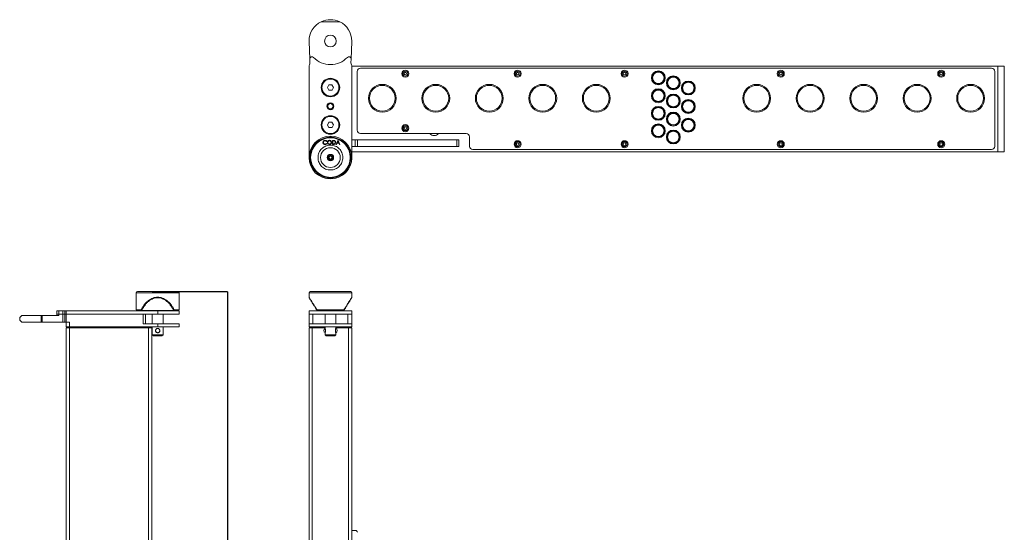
# Model space of a CAD drawing. Header units: inches. Extents: x 497 to 2274, y 202 to 1336.
# Tile 2 of 6: x 497 to 1418, y 857 to 1336. Entities that reach past the tile are written whole.
import ezdxf

# ---------------------------------------------------------------- set-up
doc = ezdxf.new("R2010")
doc.units = ezdxf.units.IN
doc.header["$MEASUREMENT"] = 0
doc.header["$PDSIZE"] = -1
doc.dimstyles.get("Standard").update_dxf_attribs({"dimtxt": 0.18, "dimasz": 0.18, "dimexe": 0.18, "dimexo": 0.0625, "dimgap": 0.09, "dimtad": 0, "dimtih": 1, "dimtoh": 1, "dimdec": 4, "dimzin": 0, "dimdsep": 46, "dimtxsty": 'Standard', "dimcen": 0.09, "dimadec": 0, "dimazin": 0, "dimtfac": 1, "dimtdec": 4, "dimtofl": 0, "dimtmove": 0, "dimatfit": 3, "dimfxl": 0, "dimtolj": 1, "dimtzin": 0, "dimarcsym": 0})

# ---------------------------------------------------------------- blocks, each defined once
blk = doc.blocks.new('*D3')
at = {"color": 0, "lineweight": -2}
for p, q in [((621.27, 1081.82), (691.7, 1081.82)), ((691.66, 1081.69), (691.66, 407.95)), ((635.19, 407.82), (691.7, 407.82))]:
    blk.add_line(p, q, dxfattribs=at)
at = {"color": 0}
for points in [[(691.64, 1081.69), (691.68, 1081.69), (691.66, 1081.82)], [(691.64, 407.95), (691.68, 407.95), (691.66, 407.82)]]:
    blk.add_solid(points, dxfattribs=at)
at = {"layer": 'Defpoints', "color": 0}
for p in [(621.23, 1081.82), (635.15, 407.82), (691.66, 407.82)]:
    blk.add_point(p, dxfattribs=at)
at = {"color": 0, "insert": (686.6, 744.82), "char_height": 10, "attachment_point": 5, "rotation": 90}
blk.add_mtext('\\A1;674.0', dxfattribs=at)

msp = doc.modelspace()

# ---------------------------------------------------------------- linework, layer by layer
at = {"linetype": 'Continuous', "lineweight": 15}
for p, q in [((779.11, 1334.22), (796.55, 1334.22)), ((767.83, 1315.35), (767.83, 1316.22)), ((767.85, 1315.35), (767.83, 1315.35)), ((767.85, 1315.35), (768.53, 1299.49)), ((807.12, 1299.49), (807.81, 1315.35)), ((807.83, 1315.35), (807.81, 1315.35)), ((807.83, 1316.22), (807.83, 1315.35)), ((768.53, 1299.49), (768.69, 1295.85)), ((806.96, 1295.85), (807.12, 1299.49)), ((767.83, 1207.29), (767.83, 1292.91)), ((807.83, 1292.91), (807.83, 1207.22)), ((807.83, 1292.72), (1411.83, 1292.72)), ((815.83, 1290.72), (1405.83, 1290.72)), ((1411.83, 1212.72), (1411.83, 1292.72)), ((1411.83, 1292.72), (1417.83, 1292.72)), ((1417.83, 1212.72), (1417.83, 1292.72)), ((812.83, 1232.72), (812.83, 1287.72)), ((1408.83, 1287.72), (1408.83, 1217.72)), ((786.35, 1275.2), (784.94, 1272.67)), ((784.94, 1272.67), (786.43, 1270.2)), ((789.23, 1275.24), (786.35, 1275.2)), ((790.71, 1272.77), (789.23, 1275.24)), ((789.31, 1270.24), (790.71, 1272.77)), ((786.43, 1270.2), (789.31, 1270.24)), ((786.35, 1240.2), (784.94, 1237.67)), ((784.94, 1237.67), (786.43, 1235.2)), ((789.23, 1240.24), (786.35, 1240.2)), ((786.43, 1235.2), (789.31, 1235.24)), ((790.71, 1237.77), (789.23, 1240.24)), ((789.31, 1235.24), (790.71, 1237.77)), ((815.83, 1229.72), (914.83, 1229.72)), ((917.83, 1226.72), (917.83, 1217.72)), ((784.41, 1222.56), (784.12, 1222.34)), ((784.12, 1220.43), (784.41, 1220.21)), ((789.63, 1223.26), (790.39, 1223.26)), ((789.63, 1219.58), (789.63, 1223.26)), ((790.8, 1219.58), (789.63, 1219.58)), ((790.24, 1222.91), (789.98, 1222.9)), ((789.98, 1222.9), (789.98, 1219.93)), ((789.98, 1219.93), (790.41, 1219.93)), ((793.1, 1219.59), (794.84, 1223.27)), ((793.51, 1219.59), (793.1, 1219.59)), ((794.09, 1220.8), (793.51, 1219.59)), ((795.67, 1220.8), (794.09, 1220.8)), ((794.89, 1222.49), (794.25, 1221.16)), ((794.25, 1221.16), (795.51, 1221.16)), ((794.84, 1223.27), (794.93, 1223.27)), ((795.51, 1221.16), (794.89, 1222.49)), ((794.93, 1223.27), (796.65, 1219.59)), ((796.25, 1219.59), (795.67, 1220.8)), ((796.65, 1219.59), (796.25, 1219.59)), ((807.83, 1223.72), (811.1, 1223.72)), ((807.83, 1217.72), (811.1, 1217.72)), ((811.1, 1223.72), (811.1, 1217.72)), ((811.1, 1223.72), (813.07, 1223.72)), ((811.1, 1217.72), (813.07, 1217.72)), ((813.07, 1223.72), (813.07, 1217.72)), ((813.07, 1223.72), (906.13, 1223.72)), ((813.07, 1217.72), (906.13, 1217.72)), ((906.13, 1217.72), (906.13, 1223.72)), ((906.13, 1223.72), (907.83, 1223.72)), ((906.13, 1217.72), (907.83, 1217.72)), ((907.83, 1223.72), (907.83, 1217.72)), ((1411.83, 1212.72), (807.83, 1212.72)), ((1405.83, 1214.72), (920.83, 1214.72)), ((1411.83, 1212.72), (1417.83, 1212.72)), ((775.05, 1191.85), (775.21, 1191.73)), ((775.27, 1191.66), (775.05, 1191.85)), ((775.27, 1191.66), (775.22, 1191.74)), ((800.61, 1191.85), (800.39, 1191.66)), ((800.39, 1191.66), (800.44, 1191.74)), ((800.45, 1191.73), (800.61, 1191.85)), ((606.31, 1080.82), (606.31, 1064.82)), ((626.31, 1080.82), (606.31, 1080.82)), ((638.13, 1081.82), (607.81, 1081.82)), ((646.31, 1080.82), (626.31, 1080.82)), ((644.81, 1081.82), (638.13, 1081.82)), ((646.31, 1064.82), (646.31, 1080.82)), ((767.83, 1080.82), (767.83, 1076.6)), ((807.83, 1080.82), (767.83, 1080.82)), ((773.59, 1081.82), (769.33, 1081.82)), ((806.33, 1081.82), (773.59, 1081.82)), ((807.83, 1076.6), (807.83, 1080.82)), ((517.31, 1059.32), (499.31, 1059.32)), ((518.18, 1059.32), (517.31, 1059.32)), ((517.31, 1053.32), (517.31, 1059.32)), ((518.18, 1053.32), (518.18, 1059.32)), ((518.18, 1059.32), (534.04, 1059.32)), ((531.95, 1063.82), (531.95, 1060.82)), ((534.04, 1063.82), (531.95, 1063.82)), ((531.95, 1060.82), (531.95, 1059.32)), ((534.04, 1060.82), (531.95, 1060.82)), ((534.04, 1060.82), (534.04, 1063.82)), ((534.04, 1063.82), (537.68, 1063.82)), ((537.68, 1060.82), (534.04, 1060.82)), ((534.04, 1059.32), (534.04, 1060.82)), ((537.68, 1063.82), (537.68, 1060.82)), ((537.68, 1063.82), (539.5, 1063.82)), ((539.5, 1060.82), (537.68, 1060.82)), ((537.68, 1053.32), (537.68, 1060.82)), ((539.5, 1063.82), (539.5, 1060.82)), ((540.63, 1063.82), (539.5, 1063.82)), ((539.5, 1060.82), (540.63, 1060.82)), ((539.5, 1060.82), (539.5, 1053.32)), ((540.63, 1063.82), (540.63, 1060.82)), ((626.31, 1063.82), (540.63, 1063.82)), ((626.31, 1060.82), (540.63, 1060.82)), ((540.63, 1060.82), (540.63, 1053.32)), ((612.81, 1060.82), (540.63, 1060.82)), ((606.31, 1064.82), (610.75, 1064.82)), ((611.53, 1064.3), (611.19, 1064.12)), ((641.1, 1064.3), (611.53, 1064.3)), ((612.81, 1051.82), (612.81, 1060.82)), ((614.81, 1051.82), (614.81, 1060.82)), ((621.31, 1060.82), (621.31, 1051.82)), ((626.31, 1063.82), (626.31, 1060.82)), ((646.31, 1063.82), (626.31, 1063.82)), ((646.31, 1060.82), (626.31, 1060.82)), ((631.31, 1051.82), (631.31, 1060.82)), ((641.44, 1064.12), (641.1, 1064.3)), ((641.87, 1064.82), (646.31, 1064.82)), ((646.31, 1060.82), (646.31, 1063.82)), ((767.83, 1063.82), (767.83, 1060.82)), ((807.83, 1063.82), (767.83, 1063.82)), ((807.83, 1060.82), (767.83, 1060.82)), ((767.83, 1051.82), (767.83, 1060.82)), ((771.43, 1051.82), (771.43, 1060.82)), ((775.18, 1064.12), (775.04, 1064.3)), ((775.27, 1064.82), (800.39, 1064.82)), ((782.83, 1060.82), (782.83, 1051.82)), ((792.83, 1051.82), (792.83, 1060.82)), ((800.62, 1064.3), (800.48, 1064.12)), ((804.23, 1060.82), (804.23, 1051.82)), ((807.83, 1060.82), (807.83, 1063.82)), ((807.83, 1060.82), (807.83, 1051.82)), ((497.31, 1057.32), (497.31, 1055.32)), ((499.31, 1053.32), (517.31, 1053.32)), ((517.31, 1053.32), (518.18, 1053.32)), ((518.18, 1053.32), (537.68, 1053.32)), ((537.68, 1053.32), (539.5, 1053.32)), ((539.5, 1053.32), (540.63, 1053.32)), ((540.63, 1053.32), (543.81, 1053.32)), ((540.81, 1053.32), (540.81, 1048.82)), ((543.81, 1053.32), (543.81, 1048.82)), ((626.31, 1051.82), (612.81, 1051.82)), ((626.31, 1051.82), (626.31, 1048.82)), ((646.31, 1051.82), (626.31, 1051.82)), ((646.31, 1048.82), (646.31, 1051.82)), ((767.83, 1051.82), (767.83, 1048.82)), ((807.83, 1051.82), (767.83, 1051.82)), ((807.83, 1051.82), (807.83, 1048.82)), ((540.81, 1048.82), (543.81, 1048.82)), ((540.81, 441.82), (540.81, 1047.82)), ((543.81, 1047.82), (540.81, 1047.82)), ((541.31, 1048.82), (541.31, 1048.32)), ((541.31, 1048.32), (544.31, 1048.32)), ((543.81, 1048.82), (626.31, 1048.82)), ((543.81, 441.82), (543.81, 1047.82)), ((617.81, 1047.82), (543.81, 1047.82)), ((544.31, 1048.82), (544.31, 1048.32)), ((544.31, 1048.32), (617.31, 1048.32)), ((556.81, 1048.32), (556.81, 1047.82)), ((564.81, 1047.82), (564.81, 1048.32)), ((591.81, 1048.32), (591.81, 1047.82)), ((599.81, 1047.82), (599.81, 1048.32)), ((617.31, 1048.82), (617.31, 1048.32)), ((617.31, 1048.32), (620.31, 1048.32)), ((617.81, 1047.82), (617.81, 441.82)), ((620.81, 1047.82), (617.81, 1047.82)), ((620.31, 1048.82), (620.31, 1048.32)), ((620.81, 441.82), (620.81, 1047.82)), ((621.31, 1048.82), (621.31, 1041.32)), ((621.31, 1041.32), (622.31, 1040.32)), ((621.31, 1041.32), (631.31, 1041.32)), ((630.31, 1040.32), (622.31, 1040.32)), ((626.31, 1048.82), (646.31, 1048.82)), ((630.31, 1040.32), (631.31, 1041.32)), ((631.31, 1041.32), (631.31, 1048.82)), ((767.83, 1048.82), (807.83, 1048.82)), ((767.83, 1047.82), (767.83, 441.82)), ((770.83, 1047.82), (767.83, 1047.82)), ((768.33, 1048.82), (768.33, 1048.32)), ((768.33, 1048.32), (771.33, 1048.32)), ((770.83, 441.82), (770.83, 1047.82)), ((782.83, 1047.82), (770.83, 1047.82)), ((771.33, 1048.82), (771.33, 1048.32)), ((771.33, 1048.32), (782.83, 1048.32)), ((782.83, 1048.82), (782.83, 1047.32)), ((782.83, 1043.35), (782.83, 1041.32)), ((782.83, 1041.32), (783.83, 1040.32)), ((782.83, 1041.32), (792.83, 1041.32)), ((791.83, 1040.32), (783.83, 1040.32)), ((791.83, 1040.32), (792.83, 1041.32)), ((792.83, 1047.32), (792.83, 1048.82)), ((792.83, 1048.32), (804.33, 1048.32)), ((804.83, 1047.82), (792.83, 1047.82)), ((792.83, 1041.32), (792.83, 1043.35)), ((804.33, 1048.32), (804.33, 1048.82)), ((804.33, 1048.32), (807.33, 1048.32)), ((804.83, 1047.82), (804.83, 441.82)), ((807.83, 1047.82), (804.83, 1047.82)), ((807.33, 1048.82), (807.33, 1048.32)), ((807.83, 1047.82), (807.83, 758.32)), ((807.83, 858.32), (811.1, 858.32))]:
    msp.add_line(p, q, dxfattribs=at)
at = {"linetype": 'Continuous', "lineweight": 15, "flags": 128}
for points in [[(499.31, 1059.32), (498.45, 1058.45), (497.82, 1057.83), (497.44, 1057.45), (497.31, 1057.32)], [(497.31, 1055.32), (497.44, 1055.19), (497.82, 1054.81), (498.45, 1054.19), (499.31, 1053.32)]]:
    msp.add_lwpolyline(points, dxfattribs=at)
at = {"linetype": 'Continuous', "lineweight": 15}
for centre, radius in [((787.83, 1316.22), 5.5), ((857.83, 1285.72), 3.3), ((962.83, 1285.72), 3.3), ((1062.83, 1285.72), 3.3), ((1208.83, 1285.72), 3.3), ((1358.83, 1285.72), 3.3), ((787.83, 1272.72), 8.68), ((787.83, 1272.72), 8), ((857.83, 1285.72), 2.35), ((857.83, 1285.72), 2.3), ((857.83, 1285.72), 1.25), ((962.83, 1285.72), 2.35), ((962.83, 1285.72), 2.3), ((962.83, 1285.72), 1.25), ((1062.83, 1285.72), 2.35), ((1062.83, 1285.72), 2.3), ((1062.83, 1285.72), 1.25), ((1094.39, 1281.8), 6.5), ((1094.39, 1281.8), 5.85), ((1094.39, 1281.8), 5.35), ((1108.39, 1277.14), 6.5), ((1108.39, 1277.14), 5.85), ((1108.39, 1277.14), 5.35), ((1208.83, 1285.72), 2.35), ((1208.83, 1285.72), 2.3), ((1208.83, 1285.72), 1.25), ((1358.83, 1285.72), 2.35), ((1358.83, 1285.72), 2.3), ((1358.83, 1285.72), 1.25), ((836.33, 1262.72), 13), ((836.33, 1262.72), 12.04), ((886.33, 1262.72), 13), ((886.33, 1262.72), 12.04), ((936.33, 1262.72), 13), ((936.33, 1262.72), 12.04), ((986.33, 1262.72), 13), ((986.33, 1262.72), 12.04), ((1036.33, 1262.72), 13), ((1036.33, 1262.72), 12.04), ((1094.39, 1265.07), 6.5), ((1094.39, 1265.07), 5.85), ((1094.39, 1265.07), 5.35), ((1122.39, 1272.31), 6.5), ((1122.39, 1272.31), 5.85), ((1122.39, 1272.31), 5.35), ((1186.33, 1262.72), 13), ((1186.33, 1262.72), 12.04), ((1236.33, 1262.72), 13), ((1236.33, 1262.72), 12.04), ((1286.33, 1262.72), 13), ((1286.33, 1262.72), 12.04), ((1336.33, 1262.72), 13), ((1336.33, 1262.72), 12.04), ((1386.33, 1262.72), 13), ((1386.33, 1262.72), 12.04), ((1108.39, 1260.12), 6.5), ((1108.39, 1260.12), 5.85), ((1108.39, 1260.12), 5.35), ((1122.39, 1254.93), 6.5), ((787.83, 1255.22), 3.25), ((787.83, 1255.22), 3), ((787.83, 1255.22), 2.5), ((1094.39, 1248.59), 6.5), ((1094.39, 1248.59), 5.85), ((1094.39, 1248.59), 5.35), ((1122.39, 1254.93), 5.85), ((1122.39, 1254.93), 5.35), ((787.83, 1237.72), 8.68), ((787.83, 1237.72), 8), ((1108.39, 1243.24), 6.5), ((1108.39, 1243.24), 5.85), ((1108.39, 1243.24), 5.35), ((1122.39, 1237.57), 6.5), ((1122.39, 1237.57), 5.85), ((1122.39, 1237.57), 5.35), ((857.83, 1234.72), 3.3), ((857.83, 1234.72), 2.35), ((857.83, 1234.72), 2.3), ((857.83, 1234.72), 1.25), ((1094.39, 1232.32), 6.5), ((1094.39, 1232.32), 5.85), ((1094.39, 1232.32), 5.35), ((787.83, 1207.22), 20), ((787.83, 1207.22), 18.5), ((1108.39, 1226.44), 6.5), ((1108.39, 1226.44), 5.85), ((1108.39, 1226.44), 5.35), ((787.83, 1207.22), 9.24), ((962.83, 1219.72), 3.3), ((962.83, 1219.72), 2.35), ((962.83, 1219.72), 2.3), ((962.83, 1219.72), 1.25), ((1062.83, 1219.72), 3.3), ((1062.83, 1219.72), 2.35), ((1062.83, 1219.72), 2.3), ((1062.83, 1219.72), 1.25), ((1208.83, 1219.72), 3.3), ((1208.83, 1219.72), 2.35), ((1208.83, 1219.72), 2.3), ((1208.83, 1219.72), 1.25), ((1358.83, 1219.72), 3.3), ((1358.83, 1219.72), 2.35), ((1358.83, 1219.72), 2.3), ((1358.83, 1219.72), 1.25), ((787.83, 1207.22), 3), ((787.83, 1207.22), 2.25), ((787.83, 1207.22), 1.9), ((787.83, 1207.22), 1.4)]:
    msp.add_circle(centre, radius, dxfattribs=at)
for centre, radius, start, end in [((787.83, 1316.22), 20, 64.15807, 115.84193), ((787.83, 1316.22), 20, 115.84193, 180), ((787.83, 1316.22), 20, 0, 64.15807), ((770.53, 1299.58), 2, 43.89199, 182.48237), ((787.83, 1316.22), 22, 223.89199, 316.10801), ((805.12, 1299.58), 2, 357.51763, 136.10801), ((769.83, 1292.91), 2, 145.74851, 180), ((765.7, 1295.72), 3, 325.74851, 2.48237), ((809.96, 1295.72), 3, 177.51763, 214.25149), ((805.83, 1292.91), 2, 0, 34.25149), ((815.83, 1287.72), 3, 90, 180), ((1405.83, 1287.72), 3, 0, 90), ((815.83, 1232.72), 3, 180, 270), ((884.83, 1232.72), 5, 216.8699, 323.1301), ((914.83, 1226.72), 3, 0, 90), ((920.83, 1217.72), 3, 180, 270), ((1405.83, 1217.72), 3, 270, 0), ((607.31, 1080.82), 1, 90, 180), ((645.31, 1080.82), 1, 0, 90), ((768.83, 1080.82), 1, 90, 180), ((806.83, 1080.82), 1, 0, 90), ((607.31, 1064.82), 1, 180, 270), ((645.31, 1064.82), 1, 270, 0), ((626.31, 1045.32), 2, 168.09329, 81.19291), ((783.51, 1045.32), 2, 108.68785, 250.82011), ((792.26, 1045.32), 2, 0, 74.3992), ((792.26, 1045.32), 2, 285.6147, 0), ((811.1, 856.32), 2, 8.69861, 90)]:
    msp.add_arc(centre, radius, start, end, dxfattribs=at)
for points, knots in [([(768.83, 1207.22), (768.89, 1208.38), (769.02, 1210.77), (770.07, 1214.31), (771.83, 1217.71), (774.3, 1220.75), (776.84, 1222.81), (779.07, 1224.12), (781.36, 1225.16), (784.28, 1226), (787.83, 1226.33), (791.37, 1226), (794.92, 1224.98), (798.32, 1223.22), (801.36, 1220.75), (803.42, 1218.21), (804.73, 1215.97), (805.77, 1213.69), (806.61, 1210.76), (806.93, 1207.22), (806.61, 1203.67), (805.59, 1200.13), (803.83, 1196.73), (801.36, 1193.69), (798.82, 1191.63), (796.58, 1190.32), (794.3, 1189.28), (791.37, 1188.44), (787.83, 1188.11), (784.28, 1188.44), (780.74, 1189.46), (777.34, 1191.22), (774.3, 1193.69), (772.23, 1196.23), (770.93, 1198.46), (769.89, 1200.75), (769.02, 1203.67), (768.89, 1206.06), (768.83, 1207.22)], [0, 0, 0, 0, 0.029124, 0.059993, 0.092145, 0.124979, 0.157813, 0.173908, 0.190007, 0.220876, 0.25, 0.279124, 0.309993, 0.342145, 0.374979, 0.407814, 0.423908, 0.440007, 0.470875, 0.5, 0.529124, 0.559993, 0.592145, 0.624979, 0.657814, 0.673908, 0.690007, 0.720876, 0.75, 0.779124, 0.809993, 0.842145, 0.874979, 0.907814, 0.923908, 0.940007, 0.970876, 1, 1, 1, 1]), ([(778.88, 1199.79), (778.46, 1200.36), (777.58, 1201.54), (776.7, 1203.62), (776.19, 1205.9), (776.17, 1208.3), (776.63, 1210.65), (777.55, 1212.81), (778.82, 1214.68), (780.36, 1216.22), (782.16, 1217.45), (784.22, 1218.36), (786.51, 1218.86), (788.91, 1218.88), (791.26, 1218.42), (793.42, 1217.5), (795.29, 1216.23), (796.83, 1214.69), (798.06, 1212.89), (798.96, 1210.83), (799.46, 1208.53), (799.49, 1206.14), (799.02, 1203.79), (798.11, 1201.62), (796.84, 1199.76), (795.3, 1198.22), (793.5, 1196.99), (791.44, 1196.08), (789.14, 1195.58), (786.75, 1195.56), (784.39, 1196.02), (782.24, 1196.94), (780.36, 1198.2), (779.36, 1199.27), (778.88, 1199.79)], [0, 0, 0, 0, 0.029129, 0.060003, 0.092161, 0.125001, 0.15784, 0.189997, 0.220871, 0.25, 0.279129, 0.310003, 0.342161, 0.375, 0.40784, 0.439997, 0.470872, 0.5, 0.529129, 0.560003, 0.592161, 0.625, 0.65784, 0.689998, 0.720871, 0.75, 0.779129, 0.810003, 0.84216, 0.875, 0.90784, 0.939997, 0.970871, 1, 1, 1, 1]), ([(780.82, 1221.43), (780.85, 1221.72), (780.92, 1222.29), (781.46, 1222.92), (782.12, 1223.29), (782.57, 1223.32), (782.8, 1223.34)], [0, 0, 0, 0, 0.279476, 0.559087, 0.779362, 1, 1, 1, 1]), ([(781.28, 1220.12), (781.13, 1220.34), (780.86, 1220.74), (780.83, 1221.22), (780.82, 1221.43)], [0, 0, 0, 0, 0.559052, 1, 1, 1, 1]), ([(782.81, 1222.98), (782.57, 1222.95), (782.1, 1222.89), (781.56, 1222.48), (781.25, 1221.95), (781.22, 1221.58), (781.2, 1221.4)], [0, 0, 0, 0, 0.279779, 0.55939, 0.779592, 1, 1, 1, 1]), ([(781.2, 1221.4), (781.23, 1221.16), (781.28, 1220.68), (781.73, 1220.16), (782.27, 1219.86), (782.64, 1219.84), (782.83, 1219.82)], [0, 0, 0, 0, 0.279581, 0.55909, 0.779355, 1, 1, 1, 1]), ([(782.81, 1219.47), (782.48, 1219.5), (781.9, 1219.55), (781.47, 1219.94), (781.28, 1220.12)], [0, 0, 0, 0, 0.559802, 1, 1, 1, 1]), ([(782.8, 1223.34), (783.16, 1223.3), (783.79, 1223.23), (784.22, 1222.77), (784.41, 1222.56)], [0, 0, 0, 0, 0.559536, 1, 1, 1, 1]), ([(784.12, 1222.34), (783.92, 1222.54), (783.55, 1222.91), (783.03, 1222.96), (782.81, 1222.98)], [0, 0, 0, 0, 0.558583, 1, 1, 1, 1]), ([(784.41, 1220.21), (784.3, 1220.08), (784.06, 1219.83), (783.52, 1219.54), (783.08, 1219.5), (782.81, 1219.47)], [0, 0, 0, 0, 0.280261, 0.5606, 1, 1, 1, 1]), ([(782.83, 1219.82), (783.11, 1219.86), (783.61, 1219.92), (783.97, 1220.27), (784.12, 1220.43)], [0, 0, 0, 0, 0.558795, 1, 1, 1, 1]), ([(785, 1221.4), (785.04, 1221.68), (785.11, 1222.25), (785.61, 1222.9), (786.25, 1223.28), (786.7, 1223.32), (786.92, 1223.35)], [0, 0, 0, 0, 0.279672, 0.559267, 0.779666, 1, 1, 1, 1]), ([(786.95, 1219.48), (786.66, 1219.51), (786.09, 1219.58), (785.46, 1220.1), (785.06, 1220.73), (785.02, 1221.17), (785, 1221.4)], [0, 0, 0, 0, 0.279661, 0.559331, 0.779599, 1, 1, 1, 1]), ([(786.94, 1222.99), (786.71, 1222.95), (786.25, 1222.89), (785.73, 1222.47), (785.43, 1221.94), (785.4, 1221.58), (785.39, 1221.4)], [0, 0, 0, 0, 0.279469, 0.559116, 0.779484, 1, 1, 1, 1]), ([(785.39, 1221.4), (785.41, 1221.17), (785.46, 1220.71), (785.89, 1220.2), (786.4, 1219.89), (786.76, 1219.86), (786.94, 1219.84)], [0, 0, 0, 0, 0.279649, 0.559318, 0.779578, 1, 1, 1, 1]), ([(786.92, 1223.35), (787.21, 1223.32), (787.78, 1223.26), (788.43, 1222.74), (788.82, 1222.09), (788.86, 1221.64), (788.88, 1221.42)], [0, 0, 0, 0, 0.279799, 0.559372, 0.779576, 1, 1, 1, 1]), ([(788.5, 1221.42), (788.47, 1221.65), (788.42, 1222.11), (788, 1222.62), (787.48, 1222.93), (787.12, 1222.97), (786.94, 1222.99)], [0, 0, 0, 0, 0.279734, 0.559129, 0.779661, 1, 1, 1, 1]), ([(786.94, 1219.84), (787.17, 1219.87), (787.63, 1219.93), (788.15, 1220.34), (788.45, 1220.87), (788.48, 1221.23), (788.5, 1221.42)], [0, 0, 0, 0, 0.279625, 0.559116, 0.779495, 1, 1, 1, 1]), ([(788.88, 1221.42), (788.85, 1221.13), (788.78, 1220.56), (788.26, 1219.93), (787.62, 1219.54), (787.17, 1219.5), (786.95, 1219.48)], [0, 0, 0, 0, 0.2795691, 0.5592796, 0.7795718, 1, 1, 1, 1]), ([(791.38, 1222.8), (791.17, 1222.84), (790.79, 1222.91), (790.41, 1222.91), (790.24, 1222.91)], [0, 0, 0, 0, 0.559558, 1, 1, 1, 1]), ([(790.39, 1223.26), (790.62, 1223.26), (791.02, 1223.26), (791.42, 1223.17), (791.59, 1223.13)], [0, 0, 0, 0, 0.560425, 1, 1, 1, 1]), ([(790.41, 1219.93), (790.61, 1219.93), (790.96, 1219.93), (791.31, 1220), (791.46, 1220.03)], [0, 0, 0, 0, 0.560397, 1, 1, 1, 1]), ([(792.73, 1221.38), (792.7, 1221.1), (792.64, 1220.54), (792.14, 1219.88), (791.46, 1219.6), (791.02, 1219.59), (790.8, 1219.58)], [0, 0, 0, 0, 0.280005, 0.55907, 0.778819, 1, 1, 1, 1]), ([(792.35, 1221.37), (792.34, 1221.55), (792.32, 1221.89), (792.09, 1222.34), (791.76, 1222.65), (791.51, 1222.75), (791.38, 1222.8)], [0, 0, 0, 0, 0.280218, 0.559851, 0.779869, 1, 1, 1, 1]), ([(791.46, 1220.03), (791.61, 1220.09), (791.91, 1220.22), (792.28, 1220.7), (792.33, 1221.12), (792.35, 1221.37)], [0, 0, 0, 0, 0.280492, 0.560925, 1, 1, 1, 1]), ([(791.59, 1223.13), (791.78, 1223.04), (792.16, 1222.86), (792.63, 1222.25), (792.69, 1221.71), (792.73, 1221.38)], [0, 0, 0, 0, 0.28047, 0.560898, 1, 1, 1, 1]), ([(807.78, 1206.28), (807.77, 1205.86), (807.75, 1205.11), (807.61, 1204.41), (807.55, 1204.1)], [0, 0, 0, 0, 0.565395, 1, 1, 1, 1]), ([(768.81, 1201.74), (768.67, 1202.17), (768.4, 1203.04), (768.26, 1204.03), (768.19, 1204.52)], [0, 0, 0, 0, 0.499939, 1, 1, 1, 1]), ([(626.31, 1081.82), (625.15, 1081.82), (622.77, 1081.82), (619.23, 1081.82), (615.82, 1081.82), (612.78, 1081.82), (610.72, 1081.82), (609.41, 1081.82), (608.38, 1081.82), (607.5, 1081.82), (607.37, 1081.82), (607.31, 1081.82)], [0, 0, 0, 0, 0.116497, 0.239971, 0.368579, 0.499917, 0.631254, 0.695633, 0.760028, 0.883504, 1, 1, 1, 1]), ([(645.31, 1081.82), (645.25, 1081.82), (645.12, 1081.82), (644.07, 1081.82), (642.31, 1081.82), (639.84, 1081.82), (637.3, 1081.82), (635.07, 1081.82), (632.78, 1081.82), (629.86, 1081.82), (627.47, 1081.82), (626.31, 1081.82)], [0, 0, 0, 0, 0.116496, 0.239972, 0.36858, 0.499916, 0.631254, 0.695633, 0.760028, 0.883503, 1, 1, 1, 1]), ([(806.83, 1081.82), (806.77, 1081.82), (806.64, 1081.82), (805.58, 1081.82), (803.83, 1081.82), (801.36, 1081.82), (798.82, 1081.82), (796.58, 1081.82), (794.3, 1081.82), (791.37, 1081.82), (787.83, 1081.82), (784.28, 1081.82), (780.74, 1081.82), (777.34, 1081.82), (774.3, 1081.82), (772.23, 1081.82), (770.93, 1081.82), (769.89, 1081.82), (769.02, 1081.82), (768.89, 1081.82), (768.83, 1081.82)], [0, 0, 0, 0, 0.058249, 0.119986, 0.18429, 0.249959, 0.315628, 0.347817, 0.380014, 0.441752, 0.5, 0.558248, 0.619986, 0.68429, 0.749958, 0.815627, 0.847816, 0.880014, 0.941751, 1, 1, 1, 1]), ([(610.75, 1064.82), (611.23, 1065.7), (612.15, 1067.39), (613.82, 1069.73), (615.62, 1071.77), (617.61, 1073.51), (619.69, 1074.88), (621.87, 1075.87), (624.08, 1076.48), (625.58, 1076.56), (626.31, 1076.6)], [0, 0, 0, 0, 0.156674, 0.298756, 0.438888, 0.565964, 0.686067, 0.796778, 0.900063, 1, 1, 1, 1]), ([(611.53, 1064.3), (611.98, 1065.17), (612.84, 1066.86), (614.42, 1069.19), (616.15, 1071.25), (618.02, 1072.98), (620.01, 1074.36), (622.08, 1075.35), (624.19, 1075.95), (626.31, 1076.15), (628.44, 1075.95), (630.55, 1075.35), (632.61, 1074.36), (634.6, 1072.98), (636.48, 1071.25), (638.2, 1069.19), (639.78, 1066.86), (640.65, 1065.17), (641.1, 1064.3)], [0, 0, 0, 0, 0.077982, 0.151097, 0.220832, 0.285268, 0.344744, 0.399963, 0.450778, 0.499999, 0.549209, 0.600037, 0.655243, 0.714732, 0.779156, 0.848902, 0.92201, 1, 1, 1, 1]), ([(626.31, 1076.6), (627.05, 1076.56), (628.54, 1076.48), (630.76, 1075.87), (632.93, 1074.88), (635.02, 1073.51), (637, 1071.77), (638.81, 1069.73), (640.48, 1067.39), (641.39, 1065.7), (641.87, 1064.82)], [0, 0, 0, 0, 0.099937, 0.203224, 0.313932, 0.434036, 0.56111, 0.701243, 0.843327, 1, 1, 1, 1]), ([(767.83, 1076.6), (767.83, 1076.51), (767.85, 1076.33), (767.93, 1076.16), (767.97, 1076.08)], [0, 0, 0, 0, 0.500033, 1, 1, 1, 1]), ([(767.83, 1076.6), (767.85, 1076.56), (767.9, 1076.48), (768.29, 1075.87), (768.91, 1074.88), (769.78, 1073.51), (770.87, 1071.77), (772.16, 1069.73), (773.64, 1067.39), (774.71, 1065.7), (775.27, 1064.82)], [0, 0, 0, 0, 0.099937, 0.203224, 0.313932, 0.434036, 0.56111, 0.701243, 0.843327, 1, 1, 1, 1]), ([(767.97, 1076.08), (767.99, 1076.04), (768.04, 1075.97), (768.41, 1075.35), (769, 1074.36), (769.83, 1072.98), (770.87, 1071.25), (772.1, 1069.19), (773.5, 1066.86), (774.51, 1065.17), (775.04, 1064.3)], [0, 0, 0, 0, 0.09842, 0.200074, 0.310486, 0.429466, 0.558312, 0.697805, 0.844021, 1, 1, 1, 1]), ([(800.39, 1064.82), (800.95, 1065.7), (802.02, 1067.39), (803.49, 1069.73), (804.78, 1071.77), (805.88, 1073.51), (806.75, 1074.88), (807.37, 1075.87), (807.76, 1076.48), (807.8, 1076.56), (807.83, 1076.6)], [0, 0, 0, 0, 0.156673, 0.298756, 0.438889, 0.565963, 0.686064, 0.796775, 0.900061, 1, 1, 1, 1]), ([(800.62, 1064.3), (801.14, 1065.17), (802.15, 1066.86), (803.55, 1069.19), (804.79, 1071.25), (805.83, 1072.98), (806.66, 1074.36), (807.25, 1075.35), (807.62, 1075.97), (807.66, 1076.04), (807.69, 1076.08)], [0, 0, 0, 0, 0.155965, 0.302195, 0.441663, 0.570535, 0.689489, 0.799926, 0.901554, 1, 1, 1, 1]), ([(807.69, 1076.08), (807.73, 1076.16), (807.81, 1076.33), (807.82, 1076.51), (807.83, 1076.6)], [0, 0, 0, 0, 0.499978, 1, 1, 1, 1]), ([(610.75, 1064.82), (610.8, 1064.69), (610.9, 1064.44), (611.09, 1064.23), (611.19, 1064.12)], [0, 0, 0, 0, 0.500513, 1, 1, 1, 1]), ([(611.19, 1064.12), (611.24, 1064.04), (611.34, 1063.86), (611.46, 1063.83), (611.53, 1063.82)], [0, 0, 0, 0, 0.499142, 1, 1, 1, 1]), ([(641.1, 1063.82), (641.16, 1063.83), (641.29, 1063.86), (641.39, 1064.04), (641.44, 1064.12)], [0, 0, 0, 0, 0.500858, 1, 1, 1, 1]), ([(641.1, 1063.82), (641.7, 1063.82), (642.94, 1063.82), (644.25, 1063.82), (645.14, 1063.82), (645.26, 1063.82), (645.31, 1063.82)], [0, 0, 0, 0, 0.237332, 0.4852, 0.740624, 1, 1, 1, 1]), ([(641.87, 1064.82), (641.83, 1064.69), (641.73, 1064.44), (641.53, 1064.23), (641.44, 1064.12)], [0, 0, 0, 0, 0.50055, 1, 1, 1, 1]), ([(775.27, 1064.82), (775.22, 1064.69), (775.14, 1064.44), (775.17, 1064.23), (775.18, 1064.12)], [0, 0, 0, 0, 0.50055, 1, 1, 1, 1]), ([(775.89, 1063.82), (775.76, 1063.83), (775.5, 1063.86), (775.28, 1064.04), (775.18, 1064.12)], [0, 0, 0, 0, 0.500858, 1, 1, 1, 1]), ([(775.89, 1063.82), (776.72, 1063.82), (778.4, 1063.82), (781.32, 1063.82), (784.5, 1063.82), (787.83, 1063.82), (791.16, 1063.82), (794.33, 1063.82), (797.25, 1063.82), (798.94, 1063.82), (799.76, 1063.82)], [0, 0, 0, 0, 0.118666, 0.2426, 0.370312, 0.499999, 0.629689, 0.757401, 0.881333, 1, 1, 1, 1]), ([(800.48, 1064.12), (800.37, 1064.04), (800.16, 1063.86), (799.89, 1063.83), (799.76, 1063.82)], [0, 0, 0, 0, 0.499171, 1, 1, 1, 1]), ([(800.39, 1064.82), (800.43, 1064.69), (800.52, 1064.44), (800.49, 1064.23), (800.48, 1064.12)], [0, 0, 0, 0, 0.500546, 1, 1, 1, 1]), ([(626.31, 1047.32), (626.53, 1047.3), (626.96, 1047.26), (627.54, 1046.94), (628, 1046.47), (628.28, 1045.84), (628.34, 1045.17), (628.19, 1044.54), (627.85, 1043.99), (627.34, 1043.56), (626.7, 1043.32), (626.03, 1043.3), (625.41, 1043.5), (624.88, 1043.88), (624.48, 1044.42), (624.29, 1045.08), (624.32, 1045.74), (624.55, 1046.34), (624.97, 1046.85), (625.54, 1047.21), (626.03, 1047.32), (626.28, 1047.32), (626.31, 1047.32)], [0, 0, 0, 0, 0.050888, 0.101694, 0.154679, 0.20999, 0.262755, 0.311876, 0.362031, 0.416058, 0.471114, 0.522895, 0.572373, 0.62339, 0.67777, 0.732623, 0.783525, 0.832452, 0.884195, 0.939282, 0.993246, 1, 1, 1, 1]), ([(782.83, 1047.32), (782.84, 1047.3), (782.85, 1047.26), (782.97, 1046.94), (783.12, 1046.47), (783.23, 1045.84), (783.26, 1045.17), (783.19, 1044.54), (783.06, 1043.99), (782.93, 1043.57), (782.83, 1043.33), (782.84, 1043.34), (782.84, 1043.35)], [0, 0, 0, 0, 0.101784, 0.203405, 0.309385, 0.420017, 0.525557, 0.623807, 0.724125, 0.832189, 0.94231, 1, 1, 1, 1]), ([(792.82, 1043.35), (792.82, 1043.34), (792.83, 1043.32), (792.75, 1043.51), (792.63, 1043.87), (792.48, 1044.42), (792.4, 1045.08), (792.42, 1045.74), (792.51, 1046.34), (792.65, 1046.85), (792.78, 1047.21), (792.83, 1047.32), (792.83, 1047.32), (792.83, 1047.32)], [0, 0, 0, 0, 0.045872, 0.14482, 0.246845, 0.35559, 0.465288, 0.567082, 0.664928, 0.768399, 0.878566, 0.986494, 1, 1, 1, 1])]:
    msp.add_open_spline(points, degree=3, knots=knots, dxfattribs=at)

# ---------------------------------------------------------------- dimensions: what is measured, and where the dimension line sits
dim = msp.add_linear_dim(base=(691.66, 407.82), p1=(621.23, 1081.82), p2=(635.15, 407.82), angle=90, dimstyle='Standard', override={"dimtxt": 10, "dimasz": 0.13, "dimexe": 0.03937, "dimexo": 0.03937, "dimgap": 0.06, "dimtad": 1, "dimtih": 0, "dimdec": 1, "dimadec": 2, "dimtdec": 1})
dim.commit()
dim.dimension.update_dxf_attribs({"geometry": '*D3', "text_midpoint": (686.6, 744.82)})

doc.saveas('drawing.dxf')
